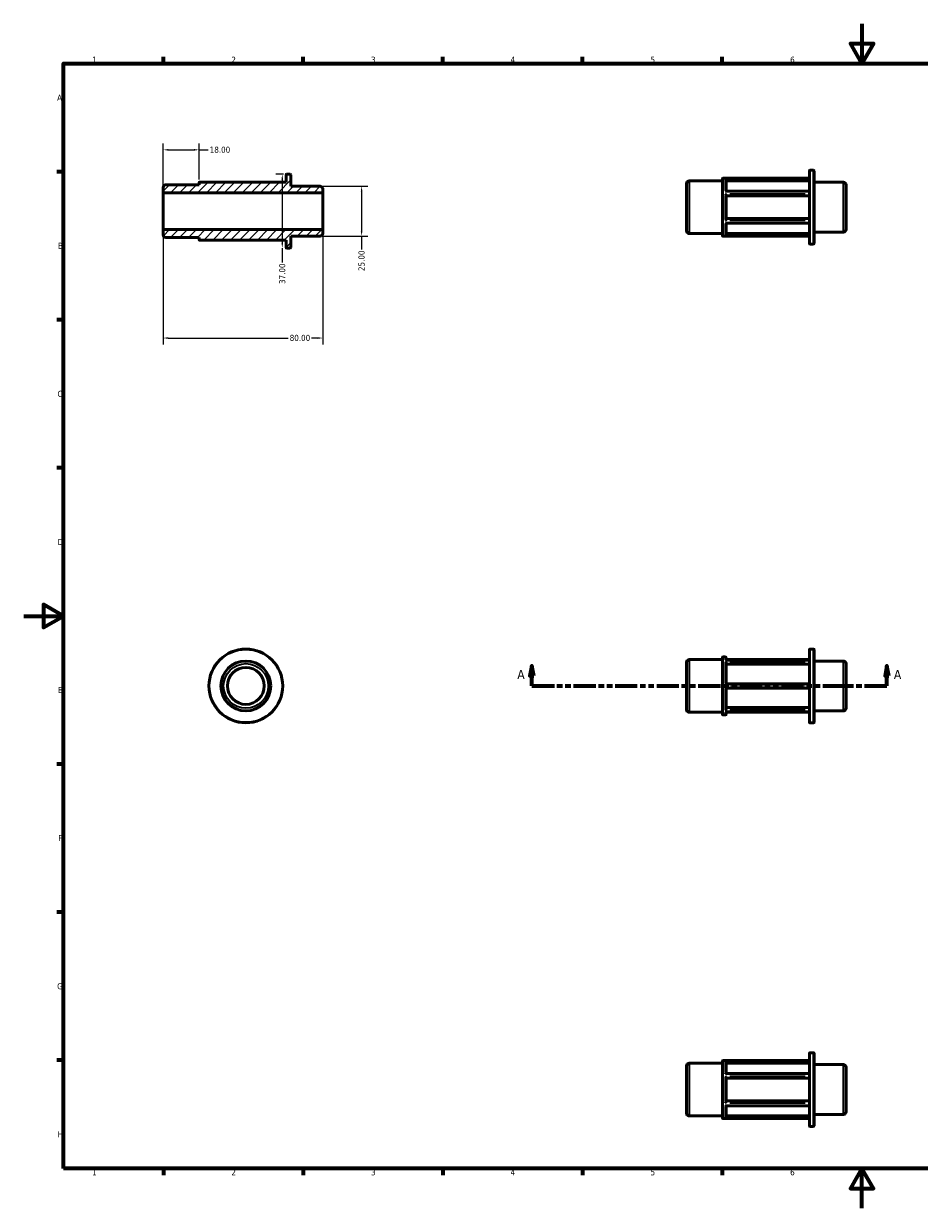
# Model space of a CAD drawing. Header units: millimetres. Extents: x 0 to 898, y 0 to 594.
# Tile 1 of 2: x 0 to 449, y 0 to 594. Entities that reach past the tile are written whole.
import ezdxf

# ---------------------------------------------------------------- set-up
doc = ezdxf.new("R2010")
doc.units = ezdxf.units.MM
doc.linetypes.add('DOUBLE_DASH_CHAIN', pattern=[1.2403, 0.6614, -0.0827, 0.1654, -0.0827, 0.1654, -0.0827])
for name, color, linetype, lineweight in [('Border (ANSI)', 7, 'Continuous', 70), ('Dimension (ANSI)', 7, 'Continuous', 25), ('Hatch (ANSI)', 7, 'Continuous', 18), ('Section Line (ANSI)', 7, 'DOUBLE_DASH_CHAIN', 70), ('Visible (ANSI)', 7, 'Continuous', 50), ('Visible Narrow (ANSI)', 7, 'Continuous', 35)]:
    doc.layers.add(name, color=color, linetype=linetype, lineweight=lineweight)
doc.styles.add('Label Text (ANSI)', font='tahoma.ttf')
doc.styles.add('Note Text (ANSI)', font='tahoma.ttf')
doc.dimstyles.new('Default - mm (ANSI)', dxfattribs={"dimtxt": 3.048, "dimasz": 2.5, "dimexe": 3.175, "dimexo": 1.6002, "dimgap": 0.8, "dimtad": 0, "dimtoh": 1, "dimrnd": 1e-08, "dimzin": 4, "dimdsep": 46, "dimtxsty": 'Note Text (ANSI)', "dimcen": 0.09, "dimdle": 10, "dimclrd": 256, "dimclre": 256, "dimclrt": 256, "dimadec": 1, "dimazin": 1, "dimtfac": 1, "dimtofl": 0, "dimtmove": 0, "dimatfit": 3, "dimfxl": 1, "dimtolj": 1, "dimtzin": 4, "dimlwd": -1, "dimlwe": -1, "dimarcsym": 0})

# ---------------------------------------------------------------- blocks, each defined once
blk = doc.blocks.new('Borders Default Border')
at = {"layer": 'Border (ANSI)'}
for p, q in [((70.08, 574), (70.08, 577.45)), ((140.17, 574), (140.17, 577.45)), ((210.25, 574), (210.25, 577.45)), ((280.33, 574), (280.33, 577.45)), ((350.42, 574), (350.42, 577.45)), ((490.58, 574), (490.58, 577.45)), ((560.67, 574), (560.67, 577.45)), ((630.75, 574), (630.75, 577.45)), ((700.83, 574), (700.83, 577.45)), ((770.92, 574), (770.92, 577.45)), ((20, 519.75), (16.55, 519.75)), ((821, 519.75), (824.45, 519.75)), ((20, 445.5), (16.55, 445.5)), ((821, 445.5), (824.45, 445.5)), ((20, 371.25), (16.55, 371.25)), ((821, 371.25), (824.45, 371.25)), ((20, 222.75), (16.55, 222.75)), ((821, 222.75), (824.45, 222.75)), ((20, 148.5), (16.55, 148.5)), ((821, 148.5), (824.45, 148.5)), ((20, 74.25), (16.55, 74.25)), ((821, 74.25), (824.45, 74.25)), ((70.08, 20), (70.08, 16.55)), ((140.17, 20), (140.17, 16.55)), ((210.25, 20), (210.25, 16.55)), ((280.33, 20), (280.33, 16.55)), ((350.42, 20), (350.42, 16.55)), ((490.58, 20), (490.58, 16.55)), ((560.67, 20), (560.67, 16.55)), ((630.75, 20), (630.75, 16.55)), ((700.83, 20), (700.83, 16.55)), ((770.92, 20), (770.92, 16.55))]:
    blk.add_line(p, q, dxfattribs=at)
at = {"layer": 'Border (ANSI)', "flags": 128}
for points in [[(420.5, 594), (420.5, 574), (414.73, 584), (426.27, 584), (420.5, 574)], [(20, 20), (20, 574), (821, 574), (821, 20), (20, 20)], [(0, 297), (20, 297), (10, 302.77), (10, 291.23), (20, 297)], [(841, 297), (821, 297), (831, 302.77), (831, 291.23), (821, 297)], [(420.5, 0), (420.5, 20), (414.73, 10), (426.27, 10), (420.5, 20)]]:
    blk.add_lwpolyline(points, dxfattribs=at)
at = {"layer": 'Border (ANSI)', "attachment_point": 7, "style": 'Note Text (ANSI)'}
for s, insert, char_height in [('1', (34.35, 574.4), 3.05), ('2', (104.2, 574.4), 3.05), ('3', (174.26, 574.34), 3.05), ('4', (244.23, 574.4), 3.05), ('5', (314.48, 574.34), 3.05), ('6', (384.49, 574.34), 3.05), ('7', (454.6, 574.4), 3.05), ('8', (524.63, 574.33), 3.05), ('9', (594.7, 574.34), 3.05), ('10', (663.96, 574.34), 3.048), ('11', (734.04, 574.4), 3.048), ('12', (804.13, 574.4), 3.048), ('A', (16.78, 555.35), 3.05), ('A', (821.63, 555.35), 3.05), ('B', (17.15, 481.1), 3.05), ('B', (821.99, 481.1), 3.05), ('C', (16.95, 406.8), 3.05), ('C', (821.8, 406.8), 3.05), ('D', (16.96, 332.6), 3.05), ('D', (821.81, 332.6), 3.05), ('E', (17.21, 258.35), 3.05), ('E', (822.05, 258.35), 3.05), ('F', (17.29, 184.1), 3.05), ('F', (822.14, 184.1), 3.05), ('G', (16.81, 109.79), 3.05), ('G', (821.66, 109.79), 3.05), ('H', (16.97, 35.6), 3.05), ('H', (821.81, 35.6), 3.05), ('1', (34.35, 16.55), 3.05), ('2', (104.2, 16.55), 3.05), ('3', (174.26, 16.49), 3.05), ('4', (244.23, 16.55), 3.05), ('5', (314.48, 16.49), 3.05), ('6', (384.49, 16.49), 3.05), ('7', (454.6, 16.55), 3.05), ('8', (524.63, 16.48), 3.05), ('9', (594.7, 16.49), 3.05), ('10', (663.96, 16.49), 3.048), ('11', (734.04, 16.55), 3.048), ('12', (804.13, 16.55), 3.048)]:
    blk.add_mtext(s, dxfattribs=dict(at, insert=insert, char_height=char_height))
blk = doc.blocks.new('2dTransSection0')
at = {"layer": 'Section Line (ANSI)', "linetype": 'Continuous'}
for p, q in [((254.98, 271.93), (253.98, 266.93)), ((254.98, 266.93), (254.98, 271.93)), ((255.98, 266.93), (254.98, 271.93)), ((433.08, 271.93), (432.08, 266.93)), ((433.08, 266.93), (433.08, 271.93)), ((434.08, 266.93), (433.08, 271.93)), ((253.98, 266.93), (255.98, 266.93)), ((254.98, 261.93), (254.98, 266.93)), ((254.98, 261.93), (266.24, 261.93)), ((421.83, 261.93), (433.08, 261.93)), ((432.08, 266.93), (434.08, 266.93)), ((433.08, 261.93), (433.08, 266.93))]:
    blk.add_line(p, q, dxfattribs=at)
at = {"layer": 'Section Line (ANSI)', "linetype": 'DOUBLE_DASH_CHAIN', "ltscale": 16.815035}
blk.add_line((254.98, 261.93), (433.08, 261.93), dxfattribs=at)
at = {"layer": 'Section Line (ANSI)', "linetype": 'Continuous', "flags": 128}
for points in [[(255.98, 266.93), (254.98, 271.93), (253.98, 266.93), (255.98, 266.93)], [(434.08, 266.93), (433.08, 271.93), (432.08, 266.93), (434.08, 266.93)]]:
    blk.add_lwpolyline(points, dxfattribs=at)
at = {"layer": 'Section Line (ANSI)'}
for points in [[(255.98, 266.93), (254.98, 271.93), (253.98, 266.93), (255.98, 266.93)], [(434.08, 266.93), (433.08, 271.93), (432.08, 266.93), (434.08, 266.93)]]:
    blk.add_solid(points, dxfattribs=at)
at = {"layer": 'Section Line (ANSI)', "char_height": 4.57, "attachment_point": 7, "style": 'Label Text (ANSI)'}
for insert in [(247.62, 265.43), (436.55, 265.43)]:
    blk.add_mtext('A', dxfattribs=dict(at, insert=insert))
blk = doc.blocks.new('*D7')
at = {"layer": 'Defpoints', "color": 0, "transparency": 16777216}
for p in [(88, 530.75), (88, 514.28), (70, 509.25)]:
    blk.add_point(p, dxfattribs=at)
at = {"layer": 'Dimension (ANSI)', "transparency": 16777216}
for p, q in [((70, 510.85), (70, 533.93)), ((72.5, 530.75), (85.5, 530.75)), ((88, 515.88), (88, 533.93)), ((88, 530.75), (92.52, 530.75))]:
    blk.add_line(p, q, dxfattribs=at)
for points in [[(72.5, 531.17), (72.5, 530.33), (70, 530.75)], [(85.5, 531.17), (85.5, 530.33), (88, 530.75)]]:
    blk.add_solid(points, dxfattribs=at)
at = {"layer": 'Dimension (ANSI)', "transparency": 16777216, "insert": (93.32, 532.34), "char_height": 3.048, "attachment_point": 1, "style": 'Note Text (ANSI)'}
blk.add_mtext('\\A1;18.00', dxfattribs=at)
blk = doc.blocks.new('*D8')
at = {"layer": 'Defpoints', "color": 0, "transparency": 16777216}
for p in [(70, 490.75), (150, 490.75), (150, 436.38)]:
    blk.add_point(p, dxfattribs=at)
at = {"layer": 'Dimension (ANSI)', "transparency": 16777216}
for p, q in [((70, 489.15), (70, 433.21)), ((150, 489.15), (150, 433.21)), ((72.5, 436.38), (132.65, 436.38)), ((147.5, 436.38), (144.35, 436.38))]:
    blk.add_line(p, q, dxfattribs=at)
for points in [[(72.5, 436.8), (72.5, 435.96), (70, 436.38)], [(147.5, 436.8), (147.5, 435.96), (150, 436.38)]]:
    blk.add_solid(points, dxfattribs=at)
at = {"layer": 'Dimension (ANSI)', "transparency": 16777216, "insert": (133.45, 437.98), "char_height": 3.048, "attachment_point": 1, "style": 'Note Text (ANSI)'}
blk.add_mtext('\\A1;80.00', dxfattribs=at)
blk = doc.blocks.new('*D9')
at = {"layer": 'Defpoints', "color": 0, "transparency": 16777216}
for p in [(148.68, 512.5), (148.68, 487.5), (169.53, 487.5)]:
    blk.add_point(p, dxfattribs=at)
at = {"layer": 'Dimension (ANSI)', "transparency": 16777216}
for p, q in [((150.28, 512.5), (172.7, 512.5)), ((169.53, 510), (169.53, 490)), ((150.28, 487.5), (172.7, 487.5)), ((169.53, 487.5), (169.53, 480.82))]:
    blk.add_line(p, q, dxfattribs=at)
for points in [[(169.11, 510), (169.94, 510), (169.53, 512.5)], [(169.11, 490), (169.94, 490), (169.53, 487.5)]]:
    blk.add_solid(points, dxfattribs=at)
at = {"layer": 'Dimension (ANSI)', "transparency": 16777216, "insert": (167.94, 469.98), "char_height": 3.048, "attachment_point": 1, "rotation": 90, "style": 'Note Text (ANSI)'}
blk.add_mtext('\\A1;25.00', dxfattribs=at)
blk = doc.blocks.new('*D10')
at = {"layer": 'Defpoints', "color": 0, "transparency": 16777216}
for p in [(131.86, 518.5), (129.73, 481.5), (133.74, 481.5)]:
    blk.add_point(p, dxfattribs=at)
at = {"layer": 'Dimension (ANSI)', "transparency": 16777216}
for p, q in [((130.26, 518.5), (126.56, 518.5)), ((129.73, 516), (129.73, 484)), ((129.73, 481.5), (129.73, 474.33))]:
    blk.add_line(p, q, dxfattribs=at)
for points in [[(129.31, 516), (130.15, 516), (129.73, 518.5)], [(129.31, 484), (130.15, 484), (129.73, 481.5)]]:
    blk.add_solid(points, dxfattribs=at)
at = {"layer": 'Dimension (ANSI)', "transparency": 16777216, "insert": (128.14, 463.47), "char_height": 3.048, "attachment_point": 1, "rotation": 90, "style": 'Note Text (ANSI)'}
blk.add_mtext('\\A1;37.00', dxfattribs=at)

msp = doc.modelspace()

# ---------------------------------------------------------------- hatches: boundary and pattern name
at = {"layer": 'Hatch (ANSI)'}
h = msp.add_hatch(dxfattribs=at)
h.set_pattern_fill('ANSI31', color=256, scale=25.4, style=0)
h.set_pattern_definition([(45, (0, 0), (-2.245064, 2.245064), [])])
edge = h.paths.add_edge_path()
edge.add_ellipse((71.322, 488.102), major_axis=(-1.322, 0), ratio=1, start_angle=0, end_angle=90)
edge.add_line((71.322, 486.779), (88, 486.779))
edge.add_line((88, 486.779), (88, 485.722))
edge.add_ellipse((88.264, 485.722), major_axis=(-0.264, 0), ratio=1, start_angle=0, end_angle=90)
edge.add_line((88.264, 485.457), (131.6, 485.457))
edge.add_line((131.6, 485.457), (131.6, 481.764))
edge.add_ellipse((131.864, 481.764), major_axis=(-0.264, 0), ratio=1, start_angle=0, end_angle=90)
edge.add_line((131.864, 481.5), (133.736, 481.5))
edge.add_ellipse((133.736, 481.764), major_axis=(0, -0.264), ratio=1, start_angle=0, end_angle=90)
edge.add_line((134, 481.764), (134, 487.5))
edge.add_line((134, 487.5), (148.678, 487.5))
edge.add_ellipse((148.678, 488.822), major_axis=(0, -1.322), ratio=1, start_angle=0, end_angle=90)
edge.add_line((150, 488.822), (150, 490.746))
edge.add_line((150, 490.746), (70, 490.746))
edge.add_line((70, 490.746), (70, 488.102))
edge = h.paths.add_edge_path()
edge.add_ellipse((71.322, 511.898), major_axis=(0, 1.322), ratio=1, start_angle=0, end_angle=90)
edge.add_line((70, 511.898), (70, 509.254))
edge.add_line((70, 509.254), (150, 509.254))
edge.add_line((150, 509.254), (150, 511.178))
edge.add_ellipse((148.678, 511.178), major_axis=(1.322, 0), ratio=1, start_angle=0, end_angle=90)
edge.add_line((148.678, 512.5), (134, 512.5))
edge.add_line((134, 512.5), (134, 518.236))
edge.add_ellipse((133.736, 518.236), major_axis=(0.264, 0), ratio=1, start_angle=0, end_angle=90)
edge.add_line((133.736, 518.5), (131.864, 518.5))
edge.add_ellipse((131.864, 518.236), major_axis=(0, 0.264), ratio=1, start_angle=0, end_angle=90)
edge.add_line((131.6, 518.236), (131.6, 514.543))
edge.add_line((131.6, 514.543), (88.264, 514.543))
edge.add_ellipse((88.264, 514.278), major_axis=(0, 0.264), ratio=1, start_angle=0, end_angle=90)
edge.add_line((88, 514.278), (88, 513.22))
edge.add_line((88, 513.22), (71.322, 513.22))

# ---------------------------------------------------------------- linework, layer by layer
at = {"layer": 'Visible (ANSI)'}
for p, q in [((131.6, 518.236), (131.6, 514.543)), ((133.736, 518.5), (131.864, 518.5)), ((134, 512.5), (134, 518.236)), ((394.131, 483.747), (394.131, 520.218)), ((394.396, 520.482), (396.267, 520.482)), ((396.531, 520.218), (396.531, 483.747)), ((70, 511.898), (70, 509.254)), ((88, 513.22), (71.322, 513.22)), ((88, 514.278), (88, 513.22)), ((131.6, 514.543), (88.264, 514.543)), ((148.678, 512.5), (134, 512.5)), ((150, 509.254), (150, 511.178)), ((332.531, 490.084), (332.531, 513.881)), ((333.853, 515.203), (350.531, 515.203)), ((350.531, 487.704), (350.531, 516.26)), ((350.796, 516.525), (394.131, 516.525)), ((352.331, 516.221), (352.331, 510.062)), ((394.131, 515.16), (352.331, 515.16)), ((396.531, 514.482), (411.209, 514.482)), ((412.531, 513.16), (412.531, 490.804)), ((70, 509.254), (150, 509.254)), ((70, 490.746), (70, 509.254)), ((150, 490.746), (150, 509.254)), ((352.287, 510.062), (394.131, 510.062)), ((352.331, 508.186), (352.331, 495.779)), ((394.131, 507.655), (352.331, 507.655)), ((352.287, 493.903), (394.131, 493.903)), ((352.331, 496.309), (394.131, 496.309)), ((352.331, 493.903), (352.331, 487.743)), ((150, 490.746), (70, 490.746)), ((70, 490.746), (70, 488.102)), ((134, 481.764), (134, 487.5)), ((134, 487.5), (148.678, 487.5)), ((150, 488.822), (150, 490.746)), ((333.853, 488.762), (350.531, 488.762)), ((350.796, 487.44), (394.131, 487.44)), ((352.331, 488.804), (394.131, 488.804)), ((396.531, 489.482), (411.209, 489.482)), ((71.322, 486.779), (88, 486.779)), ((88, 486.779), (88, 485.722)), ((88.264, 485.457), (131.6, 485.457)), ((131.6, 485.457), (131.6, 481.764)), ((131.864, 481.5), (133.736, 481.5)), ((394.396, 483.482), (396.267, 483.482)), ((394.131, 243.692), (394.131, 280.163)), ((394.396, 280.427), (396.267, 280.427)), ((396.531, 280.163), (396.531, 243.692)), ((332.531, 250.029), (332.531, 273.826)), ((333.853, 275.148), (350.531, 275.148)), ((350.531, 247.649), (350.531, 276.206)), ((350.796, 276.47), (352.067, 276.47)), ((352.185, 274.935), (394.131, 274.935)), ((352.331, 276.206), (352.331, 274.935)), ((352.331, 275.148), (394.131, 275.148)), ((352.331, 273.73), (352.331, 262.985)), ((396.531, 274.427), (411.209, 274.427)), ((394.131, 272.811), (352.331, 272.811)), ((412.531, 273.105), (412.531, 250.749)), ((394.131, 262.985), (352.331, 262.985)), ((352.331, 260.87), (352.331, 250.125)), ((352.331, 260.87), (394.131, 260.87)), ((352.331, 251.044), (394.131, 251.044)), ((333.853, 248.707), (350.531, 248.707)), ((350.796, 247.385), (352.067, 247.385)), ((352.185, 248.92), (394.131, 248.92)), ((352.331, 248.92), (352.331, 247.649)), ((352.331, 248.707), (394.131, 248.707)), ((396.531, 249.427), (411.209, 249.427)), ((394.396, 243.427), (396.267, 243.427)), ((394.131, 41.293), (394.131, 77.764)), ((394.396, 78.029), (396.267, 78.029)), ((396.531, 77.764), (396.531, 41.293)), ((332.531, 47.63), (332.531, 71.427)), ((333.853, 72.749), (350.531, 72.749)), ((350.531, 45.251), (350.531, 73.807)), ((350.796, 74.071), (394.131, 74.071)), ((352.331, 73.768), (352.331, 67.608)), ((394.131, 72.707), (352.331, 72.707)), ((396.531, 72.029), (411.209, 72.029)), ((352.287, 67.608), (394.131, 67.608)), ((352.331, 65.732), (352.331, 53.325)), ((412.531, 70.707), (412.531, 48.351)), ((394.131, 65.202), (352.331, 65.202)), ((352.331, 53.856), (394.131, 53.856)), ((352.287, 51.449), (394.131, 51.449)), ((352.331, 51.449), (352.331, 45.29)), ((333.853, 46.308), (350.531, 46.308)), ((350.796, 44.986), (394.131, 44.986)), ((352.331, 46.351), (394.131, 46.351)), ((396.531, 47.029), (411.209, 47.029)), ((394.396, 41.029), (396.267, 41.029))]:
    msp.add_line(p, q, dxfattribs=at)
for radius in [18.5, 12.5, 9.254]:
    msp.add_circle((111.459, 261.927), radius, dxfattribs=at)
for centre, radius, start, end in [((131.864, 518.236), 0.264, 90, 180), ((133.736, 518.236), 0.264, 0, 90), ((394.396, 520.218), 0.264, 90, 180), ((396.267, 520.218), 0.264, 0, 90), ((71.322, 511.898), 1.322, 90, 180), ((88.264, 514.278), 0.264, 90, 180), ((148.678, 511.178), 1.322, 0, 90), ((333.853, 513.881), 1.322, 90, 180), ((350.796, 516.26), 0.264, 90, 180), ((411.209, 513.16), 1.322, 0, 90), ((71.322, 488.102), 1.322, 180, 270), ((148.678, 488.822), 1.322, 270, 0), ((333.853, 490.084), 1.322, 180, 270), ((350.796, 487.704), 0.264, 180, 270), ((411.209, 490.804), 1.322, 270, 0), ((88.264, 485.722), 0.264, 180, 270), ((131.864, 481.764), 0.264, 180, 270), ((133.736, 481.764), 0.264, 270, 0), ((394.396, 483.747), 0.264, 180, 270), ((396.267, 483.747), 0.264, 270, 0), ((394.396, 280.163), 0.264, 90, 180), ((396.267, 280.163), 0.264, 0, 90), ((333.853, 273.826), 1.322, 90, 180), ((350.796, 276.206), 0.264, 90, 180), ((352.067, 276.206), 0.264, 0, 90), ((411.209, 273.105), 1.322, 0, 90), ((333.853, 250.029), 1.322, 180, 270), ((411.209, 250.749), 1.322, 270, 0), ((350.796, 247.649), 0.264, 180, 270), ((352.067, 247.649), 0.264, 270, 0), ((394.396, 243.692), 0.264, 180, 270), ((396.267, 243.692), 0.264, 270, 0), ((394.396, 77.764), 0.264, 90, 180), ((396.267, 77.764), 0.264, 0, 90), ((333.853, 71.427), 1.322, 90, 180), ((350.796, 73.807), 0.264, 90, 180), ((411.209, 70.707), 1.322, 0, 90), ((333.853, 47.63), 1.322, 180, 270), ((411.209, 48.351), 1.322, 270, 0), ((350.796, 45.251), 0.264, 180, 270), ((394.396, 41.293), 0.264, 180, 270), ((396.267, 41.293), 0.264, 270, 0)]:
    msp.add_arc(centre, radius, start, end, dxfattribs=at)
for points, knots in [([(352.331, 516.238), (352.329, 516.263), (352.324, 516.288), (352.306, 516.338), (352.293, 516.363), (352.257, 516.414), (352.231, 516.437), (352.184, 516.469), (352.162, 516.48), (352.116, 516.496), (352.093, 516.501), (352.068, 516.502), (352.068, 516.502), (352.067, 516.502)], [-0.048845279, -0.048845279, -0.048845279, -0.048845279, -0.041237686, -0.041237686, -0.032146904, -0.032146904, -0.019753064, -0.019753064, -0.010054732, -0.010054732, 0, 0, 0.000326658, 0.000326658, 0.000326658, 0.000326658]), ([(352.067, 509.942), (352.068, 509.943), (352.068, 509.943), (352.096, 509.967), (352.124, 509.988), (352.176, 510.022), (352.2, 510.036), (352.247, 510.056), (352.269, 510.062), (352.287, 510.062)], [-0.119150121, -0.119150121, -0.119150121, -0.119150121, -0.118749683, -0.118749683, -0.104508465, -0.104508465, -0.090927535, -0.090927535, -0.077037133, -0.077037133, -0.077037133, -0.077037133]), ([(352.331, 508.194), (352.329, 508.207), (352.324, 508.222), (352.306, 508.26), (352.293, 508.282), (352.257, 508.337), (352.231, 508.37), (352.184, 508.426), (352.162, 508.45), (352.116, 508.496), (352.093, 508.519), (352.068, 508.541), (352.068, 508.542), (352.067, 508.543)], [-0.048845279, -0.048845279, -0.048845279, -0.048845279, -0.041237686, -0.041237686, -0.032146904, -0.032146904, -0.019753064, -0.019753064, -0.010054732, -0.010054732, 0, 0, 0.000326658, 0.000326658, 0.000326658, 0.000326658]), ([(352.067, 495.422), (352.068, 495.423), (352.068, 495.423), (352.096, 495.449), (352.124, 495.475), (352.176, 495.53), (352.2, 495.558), (352.247, 495.616), (352.27, 495.646), (352.302, 495.697), (352.313, 495.718), (352.326, 495.749), (352.329, 495.76), (352.331, 495.77)], [-0.119150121, -0.119150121, -0.119150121, -0.119150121, -0.118749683, -0.118749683, -0.104508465, -0.104508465, -0.090927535, -0.090927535, -0.076769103, -0.076769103, -0.066175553, -0.066175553, -0.058863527, -0.058863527, -0.058863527, -0.058863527]), ([(352.287, 493.903), (352.284, 493.903), (352.281, 493.903), (352.257, 493.906), (352.231, 493.915), (352.184, 493.938), (352.162, 493.952), (352.116, 493.983), (352.093, 494.001), (352.068, 494.021), (352.068, 494.022), (352.067, 494.023)], [-0.034027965, -0.034027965, -0.034027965, -0.034027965, -0.032146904, -0.032146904, -0.019753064, -0.019753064, -0.010054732, -0.010054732, 0, 0, 0.000326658, 0.000326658, 0.000326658, 0.000326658]), ([(352.067, 487.462), (352.068, 487.462), (352.068, 487.462), (352.096, 487.464), (352.124, 487.47), (352.176, 487.491), (352.2, 487.505), (352.247, 487.542), (352.27, 487.566), (352.302, 487.618), (352.313, 487.642), (352.326, 487.688), (352.329, 487.707), (352.331, 487.726)], [-0.119150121, -0.119150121, -0.119150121, -0.119150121, -0.118749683, -0.118749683, -0.104508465, -0.104508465, -0.090927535, -0.090927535, -0.076769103, -0.076769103, -0.066175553, -0.066175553, -0.058863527, -0.058863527, -0.058863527, -0.058863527]), ([(352.067, 274.906), (352.068, 274.906), (352.068, 274.907), (352.096, 274.919), (352.124, 274.928), (352.162, 274.934), (352.174, 274.935), (352.185, 274.935)], [-0.119150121, -0.119150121, -0.119150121, -0.119150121, -0.118749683, -0.118749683, -0.104508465, -0.104508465, -0.098189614, -0.098189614, -0.098189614, -0.098189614]), ([(352.331, 273.745), (352.329, 273.766), (352.324, 273.789), (352.306, 273.84), (352.293, 273.867), (352.257, 273.928), (352.231, 273.961), (352.184, 274.011), (352.162, 274.032), (352.116, 274.068), (352.093, 274.084), (352.068, 274.097), (352.068, 274.098), (352.067, 274.098)], [-0.048845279, -0.048845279, -0.048845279, -0.048845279, -0.041237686, -0.041237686, -0.032146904, -0.032146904, -0.019753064, -0.019753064, -0.010054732, -0.010054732, 0, 0, 0.000326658, 0.000326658, 0.000326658, 0.000326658]), ([(352.067, 262.735), (352.068, 262.736), (352.068, 262.737), (352.096, 262.765), (352.124, 262.792), (352.176, 262.844), (352.2, 262.868), (352.247, 262.913), (352.27, 262.934), (352.302, 262.963), (352.313, 262.973), (352.326, 262.983), (352.329, 262.985), (352.331, 262.985)], [-0.119150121, -0.119150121, -0.119150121, -0.119150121, -0.118749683, -0.118749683, -0.104508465, -0.104508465, -0.090927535, -0.090927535, -0.076769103, -0.076769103, -0.066175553, -0.066175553, -0.058863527, -0.058863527, -0.058863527, -0.058863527]), ([(352.331, 260.87), (352.329, 260.87), (352.324, 260.873), (352.306, 260.888), (352.293, 260.899), (352.257, 260.933), (352.231, 260.957), (352.184, 261.003), (352.162, 261.025), (352.116, 261.07), (352.093, 261.093), (352.068, 261.118), (352.068, 261.119), (352.067, 261.119)], [-0.048845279, -0.048845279, -0.048845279, -0.048845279, -0.041237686, -0.041237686, -0.032146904, -0.032146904, -0.019753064, -0.019753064, -0.010054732, -0.010054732, 0, 0, 0.000326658, 0.000326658, 0.000326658, 0.000326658]), ([(352.067, 249.757), (352.068, 249.757), (352.068, 249.757), (352.096, 249.773), (352.124, 249.792), (352.176, 249.835), (352.2, 249.86), (352.247, 249.915), (352.27, 249.946), (352.302, 250.005), (352.313, 250.031), (352.326, 250.075), (352.329, 250.093), (352.331, 250.11)], [-0.119150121, -0.119150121, -0.119150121, -0.119150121, -0.118749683, -0.118749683, -0.104508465, -0.104508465, -0.090927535, -0.090927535, -0.076769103, -0.076769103, -0.066175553, -0.066175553, -0.058863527, -0.058863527, -0.058863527, -0.058863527]), ([(352.185, 248.92), (352.17, 248.92), (352.155, 248.922), (352.116, 248.929), (352.093, 248.937), (352.068, 248.948), (352.068, 248.948), (352.067, 248.949)], [-0.016776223, -0.016776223, -0.016776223, -0.016776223, -0.010054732, -0.010054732, 0, 0, 0.000326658, 0.000326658, 0.000326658, 0.000326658]), ([(352.331, 73.785), (352.329, 73.81), (352.324, 73.834), (352.306, 73.885), (352.293, 73.909), (352.257, 73.96), (352.231, 73.984), (352.184, 74.016), (352.162, 74.027), (352.116, 74.042), (352.093, 74.047), (352.068, 74.049), (352.068, 74.049), (352.067, 74.049)], [-0.048845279, -0.048845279, -0.048845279, -0.048845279, -0.041237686, -0.041237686, -0.032146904, -0.032146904, -0.019753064, -0.019753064, -0.010054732, -0.010054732, 0, 0, 0.000326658, 0.000326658, 0.000326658, 0.000326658]), ([(352.067, 67.489), (352.068, 67.489), (352.068, 67.49), (352.096, 67.513), (352.124, 67.534), (352.176, 67.568), (352.2, 67.582), (352.247, 67.602), (352.269, 67.608), (352.287, 67.608)], [-0.119150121, -0.119150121, -0.119150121, -0.119150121, -0.118749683, -0.118749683, -0.104508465, -0.104508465, -0.090927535, -0.090927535, -0.077037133, -0.077037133, -0.077037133, -0.077037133]), ([(352.331, 65.741), (352.329, 65.753), (352.324, 65.769), (352.306, 65.806), (352.293, 65.829), (352.257, 65.883), (352.231, 65.916), (352.184, 65.972), (352.162, 65.996), (352.116, 66.043), (352.093, 66.066), (352.068, 66.088), (352.068, 66.088), (352.067, 66.089)], [-0.048845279, -0.048845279, -0.048845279, -0.048845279, -0.041237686, -0.041237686, -0.032146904, -0.032146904, -0.019753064, -0.019753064, -0.010054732, -0.010054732, 0, 0, 0.000326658, 0.000326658, 0.000326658, 0.000326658]), ([(352.067, 52.968), (352.068, 52.969), (352.068, 52.97), (352.096, 52.995), (352.124, 53.022), (352.176, 53.076), (352.2, 53.104), (352.247, 53.162), (352.27, 53.193), (352.302, 53.243), (352.313, 53.264), (352.326, 53.295), (352.329, 53.307), (352.331, 53.317)], [-0.119150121, -0.119150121, -0.119150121, -0.119150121, -0.118749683, -0.118749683, -0.104508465, -0.104508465, -0.090927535, -0.090927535, -0.076769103, -0.076769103, -0.066175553, -0.066175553, -0.058863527, -0.058863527, -0.058863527, -0.058863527]), ([(352.287, 51.449), (352.284, 51.449), (352.281, 51.45), (352.257, 51.452), (352.231, 51.461), (352.184, 51.485), (352.162, 51.498), (352.116, 51.529), (352.093, 51.547), (352.068, 51.568), (352.068, 51.568), (352.067, 51.569)], [-0.034027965, -0.034027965, -0.034027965, -0.034027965, -0.032146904, -0.032146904, -0.019753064, -0.019753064, -0.010054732, -0.010054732, 0, 0, 0.000326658, 0.000326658, 0.000326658, 0.000326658]), ([(352.067, 45.009), (352.068, 45.009), (352.068, 45.009), (352.096, 45.011), (352.124, 45.017), (352.176, 45.037), (352.2, 45.051), (352.247, 45.089), (352.27, 45.113), (352.302, 45.164), (352.313, 45.189), (352.326, 45.234), (352.329, 45.253), (352.331, 45.273)], [-0.119150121, -0.119150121, -0.119150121, -0.119150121, -0.118749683, -0.118749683, -0.104508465, -0.104508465, -0.090927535, -0.090927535, -0.076769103, -0.076769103, -0.066175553, -0.066175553, -0.058863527, -0.058863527, -0.058863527, -0.058863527])]:
    msp.add_open_spline(points, degree=3, knots=knots, dxfattribs=at)
for points in [[(352.331, 516.221), (352.331, 516.227), (352.331, 516.233), (352.331, 516.238)], [(352.331, 508.186), (352.331, 508.189), (352.331, 508.192), (352.331, 508.194)], [(352.331, 495.77), (352.331, 495.773), (352.331, 495.776), (352.331, 495.779)], [(352.331, 487.726), (352.331, 487.732), (352.331, 487.738), (352.331, 487.743)], [(352.331, 273.73), (352.331, 273.735), (352.331, 273.74), (352.331, 273.745)], [(352.331, 250.11), (352.331, 250.115), (352.331, 250.12), (352.331, 250.125)], [(352.331, 73.768), (352.331, 73.773), (352.331, 73.779), (352.331, 73.785)], [(352.331, 65.732), (352.331, 65.735), (352.331, 65.738), (352.331, 65.741)], [(352.331, 53.317), (352.331, 53.32), (352.331, 53.322), (352.331, 53.325)], [(352.331, 45.273), (352.331, 45.279), (352.331, 45.284), (352.331, 45.29)]]:
    msp.add_open_spline(points, degree=3, dxfattribs=at)
at = {"layer": 'Visible Narrow (ANSI)'}
for p, q in [((394.396, 520.255), (394.396, 483.71)), ((396.267, 483.71), (396.267, 520.255)), ((333.853, 515.04), (333.853, 488.925)), ((350.796, 516.346), (350.796, 487.619)), ((352.067, 510.503), (352.067, 516.449)), ((392.028, 516.502), (354.17, 516.502)), ((354.421, 516.238), (392.041, 516.238)), ((411.209, 489.636), (411.209, 514.328)), ((352.067, 496.036), (352.067, 507.928)), ((354.17, 509.942), (392.028, 509.942)), ((392.028, 508.543), (354.17, 508.543)), ((354.421, 508.194), (392.041, 508.194)), ((352.067, 487.516), (352.067, 493.462)), ((354.17, 495.422), (392.028, 495.422)), ((392.028, 494.023), (354.17, 494.023)), ((392.041, 495.77), (354.421, 495.77)), ((354.17, 487.462), (392.028, 487.462)), ((392.041, 487.726), (354.421, 487.726)), ((394.396, 280.2), (394.396, 243.655)), ((396.267, 243.655), (396.267, 280.2)), ((333.853, 274.985), (333.853, 248.87)), ((350.796, 276.291), (350.796, 247.564)), ((352.067, 275.056), (352.067, 276.466)), ((352.067, 263.414), (352.067, 273.712)), ((354.17, 274.906), (392.028, 274.906)), ((392.028, 274.098), (354.17, 274.098)), ((354.421, 273.745), (392.041, 273.745)), ((411.209, 249.581), (411.209, 274.273)), ((354.17, 262.735), (392.028, 262.735)), ((352.067, 250.142), (352.067, 260.441)), ((392.028, 261.119), (354.17, 261.119)), ((354.17, 249.757), (392.028, 249.757)), ((392.041, 250.11), (354.421, 250.11)), ((352.067, 247.389), (352.067, 248.799)), ((392.028, 248.949), (354.17, 248.949)), ((394.396, 77.801), (394.396, 41.257)), ((396.267, 41.257), (396.267, 77.801)), ((333.853, 72.587), (333.853, 46.471)), ((350.796, 73.892), (350.796, 45.165)), ((352.067, 68.049), (352.067, 73.995)), ((392.028, 74.049), (354.17, 74.049)), ((354.421, 73.785), (392.041, 73.785)), ((411.209, 47.183), (411.209, 71.875)), ((352.067, 53.583), (352.067, 65.475)), ((354.17, 67.489), (392.028, 67.489)), ((392.028, 66.089), (354.17, 66.089)), ((354.421, 65.741), (392.041, 65.741)), ((352.067, 45.062), (352.067, 51.008)), ((354.17, 52.968), (392.028, 52.968)), ((392.028, 51.569), (354.17, 51.569)), ((392.041, 53.317), (354.421, 53.317)), ((354.17, 45.009), (392.028, 45.009)), ((392.041, 45.273), (354.421, 45.273))]:
    msp.add_line(p, q, dxfattribs=at)
for radius in [18.236, 11.178]:
    msp.add_circle((111.459, 261.927), radius, dxfattribs=at)

# ---------------------------------------------------------------- block references
msp.add_blockref('Borders Default Border', (0, 0))
at = {"layer": 'Section Line (ANSI)'}
msp.add_blockref('2dTransSection0', (0, 0), dxfattribs=at)

# ---------------------------------------------------------------- dimensions: what is measured, and where the dimension line sits
at = {"layer": 'Dimension (ANSI)'}
for base, p1, p2, angle, override, picture, middle in [((88, 530.75), (70, 509.254), (88, 514.278), 180, {"dimtoh": 0, "dimdec": 2, "dimtp": 0, "dimtm": 0, "dimtdec": 2, "dimatfit": 2}, '*D7', (98.214, 530.75)), ((129.732, 481.5), (131.864, 518.5), (133.736, 481.5), 90, {"dimtoh": 0, "dimdec": 2, "dimse2": 1, "dimtp": 0, "dimtm": 0, "dimtdec": 2, "dimatfit": 2}, '*D10', (129.732, 468.5)), ((169.527, 487.5), (148.678, 512.5), (148.678, 487.5), 90, {"dimtoh": 0, "dimdec": 2, "dimtp": 0, "dimtm": 0, "dimtdec": 2, "dimatfit": 2}, '*D9', (169.527, 475)), ((150, 436.382), (70, 490.746), (150, 490.746), 180, {"dimtoh": 0, "dimdec": 2, "dimtp": 0, "dimtm": 0, "dimtdec": 2, "dimatfit": 1}, '*D8', (138.5, 436.382))]:
    dim = msp.add_linear_dim(base=base, p1=p1, p2=p2, angle=angle, dimstyle='Default - mm (ANSI)', override=override, dxfattribs=at)
    dim.commit()
    dim.dimension.update_dxf_attribs({"geometry": picture, "text_midpoint": middle, "dimtype": 160})

doc.saveas('drawing.dxf')
